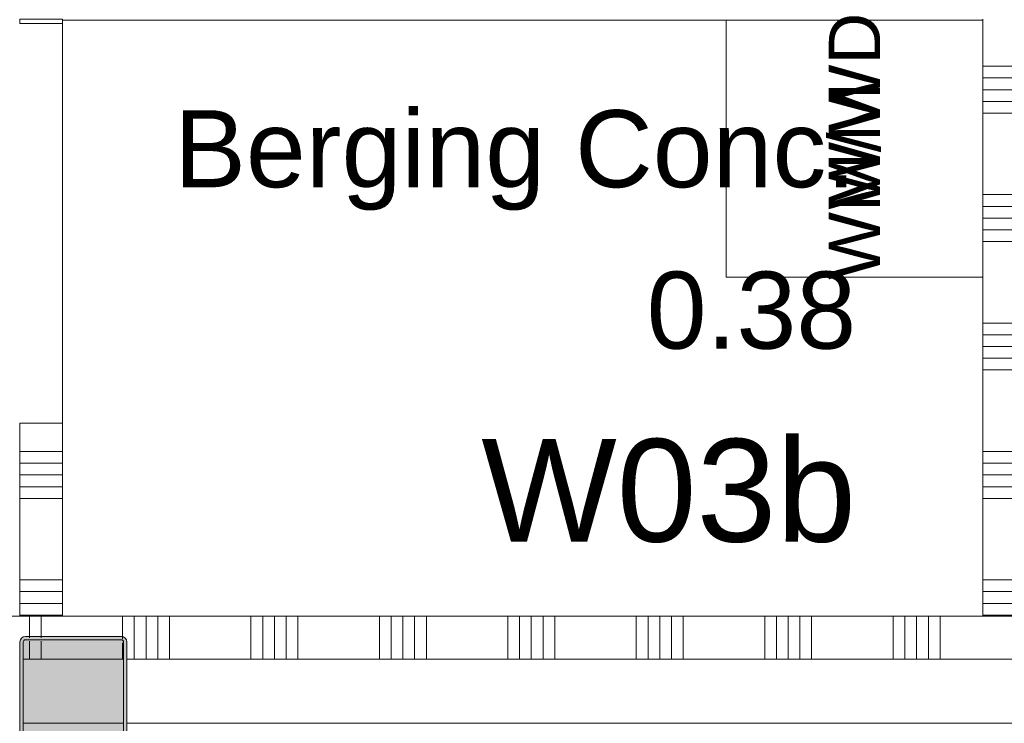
# Model space of a CAD drawing. Header units: millimetres. Extents: x -850 to 154668, y -80343 to 71019.
# Tile 30 of 147: x 33250 to 35550, y 22165 to 23809. Entities that reach past the tile are written whole.
import ezdxf
from ezdxf.enums import TextEntityAlignment as Align

# ---------------------------------------------------------------- set-up
doc = ezdxf.new("R2010")
doc.units = ezdxf.units.MM
doc.header["$MEASUREMENT"] = 0
for name, color, linetype in [('New_22 NC Binnenwanden', 7, 'Continuous'), ('New_22 NC Binnenwanden Deuren', 7, 'Continuous'), ('New_22 NC Binnenwanden Doorsnede-arcering', 7, 'Continuous'), ('New_22 NC Binnenwanden Laagscheidingslijnen', 7, 'Continuous'), ('New_72 Vaste Inrichting', 7, 'Continuous'), ('New_Z Ruimtefuncties', 7, 'Continuous'), ('New_Z Ruimtefuncties Zone omranding', 7, 'Continuous'), ('New_Z Ruimtefuncties Zone tekst', 7, 'Continuous'), ('S-COLS-____-OTLN.RVT S', 7, 'Continuous'), ('S-COLS-____-OTLN.RVT S 2D arcering', 7, 'Continuous')]:
    doc.layers.add(name, color=color, linetype=linetype)
doc.styles.add('GENERATED_STYLE_1', font='arial.ttf')
doc.styles.add('GENERATED_STYLE_2', font='arial.ttf')

# ---------------------------------------------------------------- blocks, each defined once
blk = doc.blocks.new('*X85')
at = {"layer": 'New_22 NC Binnenwanden Doorsnede-arcering', "color": 254, "linetype": 'Continuous', "lineweight": 0, "true_color": 0xe9ebeb}
for p, q in [((33350, 25800), (33250, 25800)), ((33350, 25772.6), (33250, 25772.6)), ((33350, 25745.1), (33250, 25745.1)), ((33350, 25717.7), (33250, 25717.7)), ((33350, 25690.3), (33250, 25690.3)), ((33350, 25500), (33250, 25500)), ((33350, 25472.6), (33250, 25472.6)), ((33350, 25445.1), (33250, 25445.1)), ((33350, 25417.7), (33250, 25417.7)), ((33350, 25390.3), (33250, 25390.3)), ((33350, 25200), (33250, 25200)), ((33350, 25172.6), (33250, 25172.6)), ((33350, 25145.1), (33250, 25145.1)), ((33350, 25117.7), (33250, 25117.7)), ((33350, 25090.3), (33250, 25090.3)), ((33350, 24900), (33250, 24900)), ((33350, 24872.6), (33250, 24872.6)), ((33350, 24845.1), (33250, 24845.1)), ((33350, 24817.7), (33250, 24817.7)), ((33350, 24790.3), (33250, 24790.3)), ((33350, 24600), (33250, 24600)), ((33350, 24572.6), (33250, 24572.6)), ((33350, 24545.1), (33250, 24545.1)), ((33350, 24517.7), (33250, 24517.7)), ((33350, 24490.3), (33250, 24490.3)), ((33350, 24300), (33250, 24300)), ((33350, 24272.6), (33250, 24272.6)), ((33350, 24245.1), (33250, 24245.1)), ((33350, 24217.7), (33250, 24217.7)), ((33350, 24190.3), (33250, 24190.3)), ((33350, 24000), (33250, 24000)), ((33350, 23972.6), (33250, 23972.6)), ((33350, 23945.1), (33250, 23945.1)), ((33350, 23917.7), (33250, 23917.7))]:
    blk.add_line(p, q, dxfattribs=at)
blk = doc.blocks.new('*X86')
at = {"layer": 'New_22 NC Binnenwanden Doorsnede-arcering', "color": 254, "linetype": 'Continuous', "lineweight": 0, "true_color": 0xe9ebeb}
blk.add_line((33266, 26100), (33250, 26100), dxfattribs=at)
blk = doc.blocks.new('*X87')
at = {"layer": 'New_22 NC Binnenwanden Doorsnede-arcering', "color": 254, "linetype": 'Continuous', "lineweight": 0, "true_color": 0xe9ebeb}
for p, q in [((33350, 26072.6), (33258, 26072.6)), ((33350, 26045.1), (33258, 26045.1)), ((33350, 26017.7), (33258, 26017.7)), ((33350, 25990.3), (33258, 25990.3))]:
    blk.add_line(p, q, dxfattribs=at)
blk = doc.blocks.new('*X89')
at = {"layer": 'New_22 NC Binnenwanden Doorsnede-arcering', "color": 254, "linetype": 'Continuous', "lineweight": 0, "true_color": 0xe9ebeb}
for p, q in [((33350, 22800), (33250, 22800)), ((33350, 22772.6), (33250, 22772.6)), ((33350, 22745.1), (33250, 22745.1)), ((33350, 22717.7), (33250, 22717.7)), ((33350, 22690.3), (33250, 22690.3)), ((33350, 22500), (33250, 22500)), ((33350, 22472.6), (33250, 22472.6)), ((33350, 22445.1), (33250, 22445.1)), ((33350, 22417.7), (33250, 22417.7))]:
    blk.add_line(p, q, dxfattribs=at)
blk = doc.blocks.new('D1 22_2')
at = {"layer": 'New_22 NC Binnenwanden Deuren', "color": 1, "linetype": 'Continuous', "lineweight": 0}
for q in [(-435.2, 241.7), (-467, 0)]:
    blk.add_line((467, 0), q, dxfattribs=at)
at = {"layer": 'New_22 NC Binnenwanden Deuren', "color": 7, "linetype": 'Continuous', "lineweight": 0}
for p, q in [((-467, -25), (-467, -125)), ((-467, -25), (-467, -125)), ((467, -25), (467, -125)), ((467, -25), (467, -125))]:
    blk.add_line(p, q, dxfattribs=at)
at = {"layer": 'New_22 NC Binnenwanden Deuren', "color": 1, "linetype": 'Continuous', "lineweight": 0}
blk.add_arc((467, 0), 934, 165, 180, dxfattribs=at)
blk = doc.blocks.new('Wall_9_1', base_point=(33350, 26210))
at = {"layer": 'New_22 NC Binnenwanden', "color": 8, "linetype": 'Continuous', "lineweight": 0, "true_color": 0x778488}
for p, q in [((33250, 23910), (33350, 23910)), ((33250, 23810), (33350, 23810)), ((33250, 23800), (33350, 23800)), ((33250, 22866), (33350, 22866))]:
    blk.add_line(p, q, dxfattribs=at)
at = {"layer": 'New_22 NC Binnenwanden', "color": 8, "linetype": 'Continuous', "lineweight": 0, "true_color": 0x778488, "flags": 128}
for points in [[(33250, 26210), (33250, 26084)], [(33250, 26210), (33350, 26210)], [(33350, 26100), (33350, 26210)], [(33350, 25858), (33350, 26092)], [(33250, 25866), (33250, 23910)], [(33350, 23910), (33350, 25750)], [(33250, 23810), (33250, 23800)], [(33350, 23800), (33350, 23810)], [(33250, 22866), (33250, 22415)], [(33350, 22415), (33350, 22866)], [(33250, 22415), (33350, 22415)]]:
    blk.add_lwpolyline(points, dxfattribs=at)
at = {"layer": 'New_22 NC Binnenwanden', "color": 8, "lineweight": 0, "true_color": 0x778488}
for name in ['*X86', '*X87', '*X85', '*X89']:
    blk.add_blockref(name, (0, 0), dxfattribs=at)
at = {"layer": 'New_22 NC Binnenwanden Deuren', "color": 1, "linetype": 'Continuous', "lineweight": 0, "xscale": -1, "zscale": 1000, "rotation": 90}
blk.add_blockref('D1 22_2', (33225, 23333), dxfattribs=at)
blk = doc.blocks.new('*X1083')
at = {"layer": 'New_22 NC Binnenwanden Doorsnede-arcering', "color": 254, "linetype": 'Continuous', "lineweight": 0, "true_color": 0xe9ebeb}
for p, q in [((33272.6, 22365), (33272.6, 22415)), ((33300, 22365), (33300, 22415)), ((33490.3, 22362.4), (33490.3, 22415)), ((33517.7, 22315), (33517.7, 22415)), ((33545.1, 22315), (33545.1, 22415)), ((33572.6, 22315), (33572.6, 22415)), ((33600, 22315), (33600, 22415)), ((33790.3, 22315), (33790.3, 22415)), ((33817.7, 22315), (33817.7, 22415)), ((33845.1, 22315), (33845.1, 22415)), ((33872.6, 22315), (33872.6, 22415)), ((33900, 22315), (33900, 22415)), ((34090.3, 22315), (34090.3, 22415)), ((34117.7, 22315), (34117.7, 22415)), ((34145.1, 22315), (34145.1, 22415)), ((34172.6, 22315), (34172.6, 22415)), ((34200, 22315), (34200, 22415)), ((34390.3, 22315), (34390.3, 22415)), ((34417.7, 22315), (34417.7, 22415)), ((34445.1, 22315), (34445.1, 22415)), ((34472.6, 22315), (34472.6, 22415)), ((34500, 22315), (34500, 22415)), ((34690.3, 22315), (34690.3, 22415)), ((34717.7, 22315), (34717.7, 22415)), ((34745.1, 22315), (34745.1, 22415)), ((34772.6, 22315), (34772.6, 22415)), ((34800, 22315), (34800, 22415)), ((34990.3, 22315), (34990.3, 22415)), ((35017.7, 22315), (35017.7, 22415)), ((35045.1, 22315), (35045.1, 22415)), ((35072.6, 22315), (35072.6, 22415)), ((35100, 22315), (35100, 22415)), ((35290.3, 22315), (35290.3, 22415)), ((35317.7, 22315), (35317.7, 22415)), ((35345.1, 22315), (35345.1, 22415)), ((35372.6, 22315), (35372.6, 22415)), ((35400, 22315), (35400, 22415))]:
    blk.add_line(p, q, dxfattribs=at)
blk = doc.blocks.new('*X1088')
at = {"layer": 'New_22 NC Binnenwanden Doorsnede-arcering', "color": 254, "linetype": 'Continuous', "lineweight": 0, "true_color": 0xe9ebeb}
for p, q in [((33272.6, 22315), (33272.6, 22357)), ((33300, 22315), (33300, 22357)), ((33490.3, 22315), (33490.3, 22353.2))]:
    blk.add_line(p, q, dxfattribs=at)
blk = doc.blocks.new('Wall_184_1', base_point=(30335, 22240))
at = {"layer": 'New_22 NC Binnenwanden', "color": 8, "linetype": 'Continuous', "lineweight": 0, "true_color": 0x778488, "flags": 128}
blk.add_lwpolyline([(37836.6, 22415), (29850, 22415)], dxfattribs=at)
at = {"layer": 'New_22 NC Binnenwanden Laagscheidingslijnen', "color": 8, "linetype": 'Continuous', "lineweight": 0, "true_color": 0x778488}
for p, q in [((33492, 22315), (33258, 22315)), ((37485, 22315), (33500, 22315)), ((33258, 22165), (33492, 22165)), ((33500, 22165), (36599.6, 22165))]:
    blk.add_line(p, q, dxfattribs=at)
at = {"layer": 'New_22 NC Binnenwanden', "color": 8, "lineweight": 0, "true_color": 0x778488}
for name in ['*X1083', '*X1088']:
    blk.add_blockref(name, (0, 0), dxfattribs=at)
blk = doc.blocks.new('Wasmachine 22')
at = {"layer": 'New_72 Vaste Inrichting', "color": 1, "linetype": 'Continuous', "lineweight": 0}
for p, q in [((-300, 0), (-300, -600)), ((300, 0), (-300, 0)), ((300, -600), (300, 0)), ((-300, -600), (300, -600))]:
    blk.add_line(p, q, dxfattribs=at)
at = {"layer": 'New_72 Vaste Inrichting', "color": 2, "lineweight": 0, "style": 'GENERATED_STYLE_1'}
blk.add_attdef('stDisplayText', text='', height=120, rotation=180, dxfattribs=at).set_placement((0, -293.1), align=Align.MIDDLE_CENTER)
blk = doc.blocks.new('Droger 22')
at = {"layer": 'New_72 Vaste Inrichting', "color": 1, "linetype": 'Continuous', "lineweight": 0}
for p, q in [((0, 600), (0, 0)), ((600, 600), (0, 600)), ((600, 0), (600, 600)), ((0, 0), (600, 0))]:
    blk.add_line(p, q, dxfattribs=at)
at = {"layer": 'New_72 Vaste Inrichting', "color": 2, "lineweight": 0, "style": 'GENERATED_STYLE_1'}
blk.add_attdef('txt', text='', height=120, rotation=180, dxfattribs=at).set_placement((300, 305.874), align=Align.MIDDLE_CENTER)
blk = doc.blocks.new('Column 79[79]_1', base_point=(0.5, 3))
at = {"layer": 'S-COLS-____-OTLN.RVT S 2D arcering', "linetype": 'Continuous', "lineweight": 0, "true_color": 0x778488}
h = blk.add_hatch(color=8, dxfattribs=at)
h.paths.add_polyline_path([(33250.5, 22131), (33251.5, 22126), (33254.3, 22121.8), (33258.5, 22118.9), (33263.5, 22118), (33487.5, 22118), (33492.5, 22118.9), (33496.7, 22121.8), (33499.5, 22126), (33500.5, 22131), (33500.5, 22355), (33499.5, 22359.9), (33496.7, 22364.1), (33492.5, 22367), (33487.5, 22368), (33263.5, 22368), (33258.5, 22367), (33254.3, 22364.1), (33251.5, 22359.9), (33250.5, 22355)])
h.paths.add_polyline_path([(33487.5, 22126), (33263.5, 22126), (33261.6, 22126.3), (33260, 22127.4), (33258.9, 22129), (33258.5, 22131), (33258.5, 22355), (33258.9, 22356.9), (33260, 22358.5), (33261.6, 22359.6), (33263.5, 22360), (33487.5, 22360), (33489.4, 22359.6), (33491.1, 22358.5), (33492.1, 22356.9), (33492.5, 22355), (33492.5, 22131), (33492.1, 22129), (33491.1, 22127.4), (33489.4, 22126.3)], flags=0)
blk.add_hatch(color=8, dxfattribs=at).paths.add_polyline_path([(33487.5, 22360), (33263.5, 22360), (33261.6, 22359.6), (33260, 22358.5), (33258.9, 22356.9), (33258.5, 22355), (33258.5, 22131), (33258.9, 22129), (33260, 22127.4), (33261.6, 22126.3), (33263.5, 22126), (33487.5, 22126), (33489.4, 22126.3), (33491.1, 22127.4), (33492.1, 22129), (33492.5, 22131), (33492.5, 22355), (33492.1, 22356.9), (33491.1, 22358.5), (33489.4, 22359.6)])
at = {"layer": 'S-COLS-____-OTLN.RVT S', "color": 1, "linetype": 'Continuous', "lineweight": 0}
for p, q in [((33251.5, 22359.9), (33250.5, 22355)), ((33254.3, 22364.1), (33251.5, 22359.9)), ((33258.5, 22367), (33254.3, 22364.1)), ((33263.5, 22368), (33258.5, 22367)), ((33258.5, 22355), (33258.9, 22356.9)), ((33258.9, 22356.9), (33260, 22358.5)), ((33260, 22358.5), (33261.6, 22359.6)), ((33261.6, 22359.6), (33263.5, 22360)), ((33487.5, 22368), (33263.5, 22368)), ((33263.5, 22360), (33487.5, 22360)), ((33492.5, 22367), (33487.5, 22368)), ((33487.5, 22360), (33489.4, 22359.6)), ((33489.4, 22359.6), (33491.1, 22358.5)), ((33491.1, 22358.5), (33492.1, 22356.9)), ((33492.1, 22356.9), (33492.5, 22355)), ((33496.7, 22364.1), (33492.5, 22367)), ((33499.5, 22359.9), (33496.7, 22364.1)), ((33500.5, 22355), (33499.5, 22359.9)), ((33250.5, 22355), (33250.5, 22131)), ((33258.5, 22131), (33258.5, 22355)), ((33492.5, 22355), (33492.5, 22131)), ((33500.5, 22131), (33500.5, 22355)), ((33250.5, 22131), (33251.5, 22126)), ((33258.9, 22129), (33258.5, 22131)), ((33260, 22127.4), (33258.9, 22129)), ((33261.6, 22126.3), (33260, 22127.4)), ((33263.5, 22126), (33261.6, 22126.3)), ((33489.4, 22126.3), (33487.5, 22126)), ((33491.1, 22127.4), (33489.4, 22126.3)), ((33492.1, 22129), (33491.1, 22127.4)), ((33492.5, 22131), (33492.1, 22129)), ((33499.5, 22126), (33500.5, 22131)), ((33251.5, 22126), (33254.3, 22121.8)), ((33254.3, 22121.8), (33258.5, 22118.9)), ((33258.5, 22118.9), (33263.5, 22118)), ((33487.5, 22126), (33263.5, 22126)), ((33263.5, 22118), (33487.5, 22118)), ((33487.5, 22118), (33492.5, 22118.9)), ((33492.5, 22118.9), (33496.7, 22121.8)), ((33496.7, 22121.8), (33499.5, 22126))]:
    blk.add_line(p, q, dxfattribs=at)
blk = doc.blocks.new('*X2952')
at = {"layer": 'New_22 NC Binnenwanden Doorsnede-arcering', "color": 254, "linetype": 'Continuous', "lineweight": 0, "true_color": 0xe9ebeb}
blk.add_line((35518.8, 26290.3), (35500, 26290.3), dxfattribs=at)
blk = doc.blocks.new('*X2953')
at = {"layer": 'New_22 NC Binnenwanden Doorsnede-arcering', "color": 254, "linetype": 'Continuous', "lineweight": 0, "true_color": 0xe9ebeb}
for p, q in [((35600, 26100), (35500, 26100)), ((35600, 26072.6), (35500, 26072.6)), ((35600, 26045.1), (35500, 26045.1)), ((35600, 26017.7), (35500, 26017.7)), ((35600, 25990.3), (35500, 25990.3)), ((35600, 25800), (35500, 25800)), ((35600, 25772.6), (35500, 25772.6)), ((35600, 25745.1), (35500, 25745.1)), ((35600, 25717.7), (35500, 25717.7)), ((35600, 25690.3), (35500, 25690.3)), ((35600, 25500), (35500, 25500)), ((35600, 25472.6), (35500, 25472.6)), ((35600, 25445.1), (35500, 25445.1)), ((35600, 25417.7), (35500, 25417.7)), ((35600, 25390.3), (35500, 25390.3)), ((35600, 25200), (35500, 25200)), ((35600, 25172.6), (35500, 25172.6)), ((35600, 25145.1), (35500, 25145.1)), ((35600, 25117.7), (35500, 25117.7)), ((35600, 25090.3), (35500, 25090.3)), ((35600, 24900), (35500, 24900)), ((35600, 24872.6), (35500, 24872.6)), ((35600, 24845.1), (35500, 24845.1)), ((35600, 24817.7), (35500, 24817.7)), ((35600, 24790.3), (35500, 24790.3)), ((35600, 24600), (35500, 24600)), ((35600, 24572.6), (35500, 24572.6)), ((35600, 24545.1), (35500, 24545.1)), ((35600, 24517.7), (35500, 24517.7)), ((35600, 24490.3), (35500, 24490.3)), ((35600, 24300), (35500, 24300)), ((35600, 24272.6), (35500, 24272.6)), ((35600, 24245.1), (35500, 24245.1)), ((35600, 24217.7), (35500, 24217.7)), ((35600, 24190.3), (35500, 24190.3)), ((35600, 24000), (35500, 24000)), ((35600, 23972.6), (35500, 23972.6)), ((35600, 23945.1), (35500, 23945.1)), ((35600, 23917.7), (35500, 23917.7)), ((35600, 23890.3), (35500, 23890.3)), ((35600, 23700), (35500, 23700)), ((35600, 23672.6), (35500, 23672.6)), ((35600, 23645.1), (35500, 23645.1)), ((35600, 23617.7), (35500, 23617.7)), ((35600, 23590.3), (35500, 23590.3)), ((35600, 23400), (35500, 23400)), ((35600, 23372.6), (35500, 23372.6)), ((35600, 23345.1), (35500, 23345.1)), ((35600, 23317.7), (35500, 23317.7)), ((35600, 23290.3), (35500, 23290.3)), ((35600, 23100), (35500, 23100)), ((35600, 23072.6), (35500, 23072.6)), ((35600, 23045.1), (35500, 23045.1)), ((35600, 23017.7), (35500, 23017.7)), ((35600, 22990.3), (35500, 22990.3)), ((35600, 22800), (35500, 22800)), ((35600, 22772.6), (35500, 22772.6)), ((35600, 22745.1), (35500, 22745.1)), ((35600, 22717.7), (35500, 22717.7)), ((35600, 22690.3), (35500, 22690.3)), ((35600, 22500), (35500, 22500)), ((35600, 22472.6), (35500, 22472.6)), ((35600, 22445.1), (35500, 22445.1)), ((35600, 22417.7), (35500, 22417.7))]:
    blk.add_line(p, q, dxfattribs=at)
blk = doc.blocks.new('*X2954')
at = {"layer": 'New_22 NC Binnenwanden Doorsnede-arcering', "color": 254, "linetype": 'Continuous', "lineweight": 0, "true_color": 0xe9ebeb}
blk.add_line((35600, 26290.3), (35518.8, 26290.3), dxfattribs=at)
blk = doc.blocks.new('Wall_615_1', base_point=(35600, 26209.1))
at = {"layer": 'New_22 NC Binnenwanden', "color": 8, "linetype": 'Continuous', "lineweight": 0, "true_color": 0x778488, "flags": 128}
for points in [[(35500, 26309), (35600, 26309.1)], [(35500, 26309), (35500, 23910)], [(35600, 22415), (35600, 26209.1)], [(35500, 23810), (35500, 22415)], [(35500, 22415), (35600, 22415)]]:
    blk.add_lwpolyline(points, dxfattribs=at)
at = {"layer": 'New_22 NC Binnenwanden', "color": 8, "lineweight": 0, "true_color": 0x778488}
for name in ['*X2952', '*X2954', '*X2953']:
    blk.add_blockref(name, (0, 0), dxfattribs=at)
blk = doc.blocks.new('Berging Conc._0.38_35_1', base_point=(34423.9, 23072.7))
at = {"layer": 'New_Z Ruimtefuncties Zone tekst', "color": 2, "lineweight": 0}
for tag, height, style, p in [('DUMMY_938', 180, 'GENERATED_STYLE_1', (35204, 23638.4)), ('ROOM_NAME', 180, 'GENERATED_STYLE_1', (35204, 23597.2)), ('DUMMY_939', 180, 'GENERATED_STYLE_1', (35204, 23261.2)), ('ROOM_NUMBER', 180, 'GENERATED_STYLE_1', (35204, 23220.1)), ('stWallCovering', 240, 'GENERATED_STYLE_2', (35204, 22829.2))]:
    blk.add_attdef(tag, text='', height=height, dxfattribs=dict(at, style=style)).set_placement(p, align=Align.TOP_RIGHT)
at = {"layer": 'New_Z Ruimtefuncties Zone tekst', "color": 2, "lineweight": 0, "style": 'GENERATED_STYLE_2'}
blk.add_attdef('DUMMY_940', text='', height=240, dxfattribs=at).set_placement((33643.9, 22884.1), align=Align.TOP_LEFT)

msp = doc.modelspace()

# ---------------------------------------------------------------- linework, layer by layer
at = {"layer": 'New_Z Ruimtefuncties Zone omranding', "color": 21, "linetype": 'Continuous', "lineweight": 0, "true_color": 0xffaa55, "flags": 128}
msp.add_lwpolyline([(33350, 23807.2), (33350, 22415), (35500, 22415), (35500, 23807.2)], close=True, dxfattribs=at)

# ---------------------------------------------------------------- block references
at = {"layer": 'New_22 NC Binnenwanden', "color": 8, "lineweight": 0, "true_color": 0x778488}
for name, p in [('Wall_615_1', (35600, 26209.1)), ('Wall_9_1', (33350, 26210)), ('Wall_184_1', (30335, 22240))]:
    msp.add_blockref(name, p, dxfattribs=at)
at = {"layer": 'New_72 Vaste Inrichting', "color": 1, "linetype": 'Continuous', "lineweight": 0}
ref = msp.add_blockref('Wasmachine 22', (35500, 23507.2), dxfattribs=dict(at, xscale=-1, zscale=1000, rotation=270))
ref.add_attrib('stDisplayText', 'WM', dxfattribs={"color": 2, "lineweight": 0, "height": 120, "rotation": 90, "style": 'GENERATED_STYLE_1'}).set_placement((35200, 23514), align=Align.MIDDLE_CENTER)
ref = msp.add_blockref('Droger 22', (34900, 23207.2), dxfattribs=dict(at, xscale=-1, zscale=1000, rotation=270))
ref.add_attrib('txt', 'WM/WD', dxfattribs={"color": 2, "lineweight": 0, "height": 120, "rotation": 90, "style": 'GENERATED_STYLE_1'}).set_placement((35200, 23513), align=Align.MIDDLE_CENTER)
at = {"layer": 'New_Z Ruimtefuncties', "color": 2, "linetype": 'Continuous', "lineweight": 0}
msp.add_blockref('Berging Conc._0.38_35_1', (34423.9, 23072.7), dxfattribs=at).add_auto_attribs({'ROOM_NAME': 'Berging Conc.', 'ROOM_NUMBER': '0.38', 'stWallCovering': 'W03b'})
at = {"layer": 'S-COLS-____-OTLN.RVT S', "color": 1, "linetype": 'Continuous', "lineweight": 0}
msp.add_blockref('Column 79[79]_1', (0.5, 3), dxfattribs=at)

doc.saveas('drawing.dxf')
